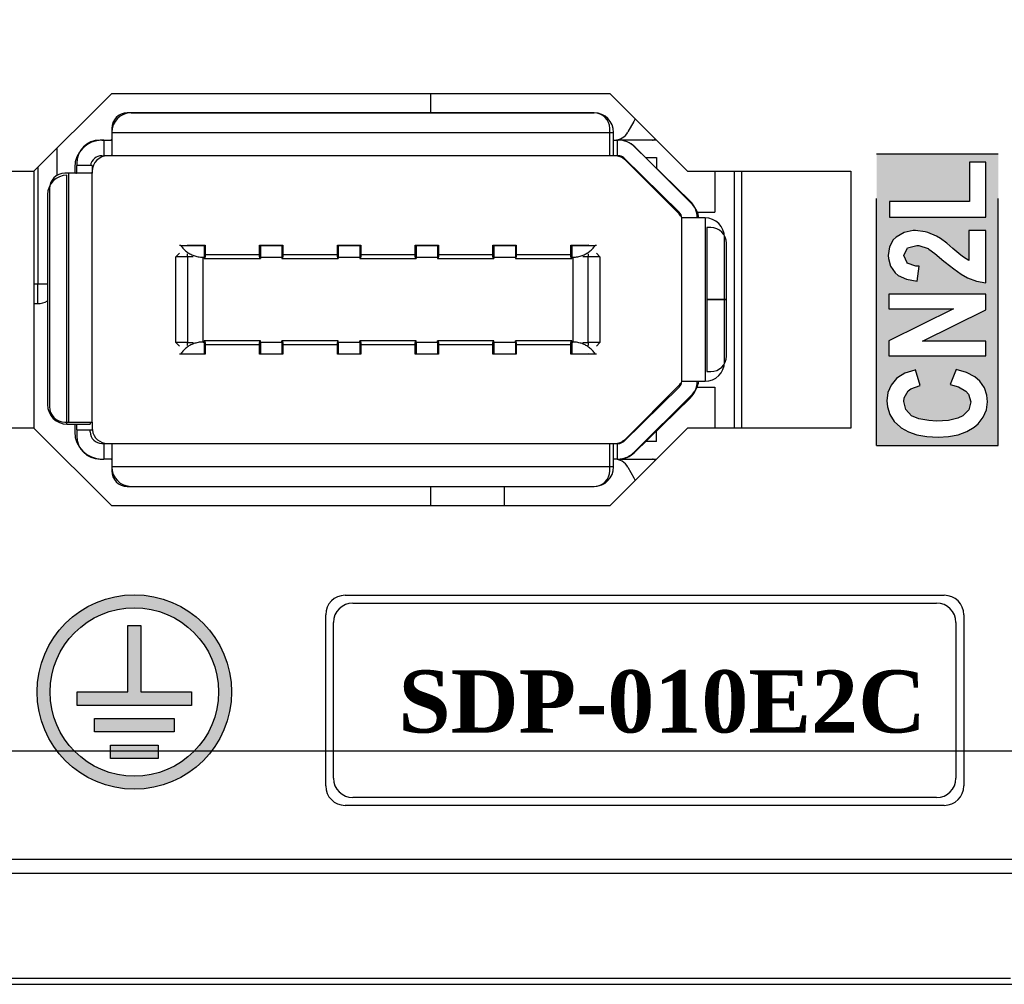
# Model space of a CAD drawing. Extents: x 14135 to 14394, y -3454 to -3177.
# Tile 9 of 25: x 14158 to 14184, y -3359 to -3335. Entities that reach past the tile are written whole.
import ezdxf

# ---------------------------------------------------------------- set-up
doc = ezdxf.new("R2010")
doc.units = 0
doc.linetypes.add('DASHED2', pattern=[9.525, 6.35, -3.175])
doc.layers.get('DEFPOINTS').update_dxf_attribs({"color": 8, "linetype": 'CONTINUOUS'})
doc.layers.add('TEXT', color=2, linetype='CONTINUOUS')
doc.layers.add('圖層1', color=3, linetype='DASHED2')
doc.styles.add('DIMEMSIONS', font='isocp.shx', dxfattribs={"bigfont": 'chineset.shx'})
doc.styles.get("Standard").update_dxf_attribs({"font": 'PMingLiU.ttf'})
doc.dimstyles.new('ISO-25', dxfattribs={"dimtxt": 3, "dimasz": 3, "dimexe": 1, "dimexo": 1, "dimgap": 2, "dimtad": 2, "dimtih": 1, "dimtoh": 1, "dimtxsty": 'STANDARD', "dimcen": 0, "dimclrd": 256, "dimclre": 256, "dimclrt": 256, "dimazin": 3, "dimtfac": 1, "dimtmove": 0, "dimatfit": 3})

# ---------------------------------------------------------------- blocks, each defined once
blk = doc.blocks.new('*D7')
at = {"layer": 'DEFPOINTS', "color": 0}
for p in [(14140.836, -3190.455), (14178.836, -3203.377), (14140.836, -3353.377)]:
    blk.add_point(p, dxfattribs=at)
at = {"layer": 'TEXT', "color": 7}
for p, q in [((14140.836, -3352.377), (14140.836, -3189.455)), ((14178.836, -3202.377), (14178.836, -3189.455)), ((14175.836, -3190.455), (14143.836, -3190.455))]:
    blk.add_line(p, q, dxfattribs=at)
for points in [[(14143.836, -3189.955), (14143.836, -3190.955), (14140.836, -3190.455)], [(14175.836, -3189.955), (14175.836, -3190.955), (14178.836, -3190.455)]]:
    blk.add_solid(points, dxfattribs=at)
at = {"layer": 'TEXT', "color": 7, "insert": (14159.836, -3186.785), "char_height": 3, "attachment_point": 5}
blk.add_mtext('38', dxfattribs=at)
blk = doc.blocks.new('*D8')
at = {"layer": 'DEFPOINTS', "color": 0}
for p in [(14178.836, -3203.377), (14140.836, -3353.377), (14192.824, -3353.377)]:
    blk.add_point(p, dxfattribs=at)
at = {"layer": 'TEXT', "color": 7}
for p, q in [((14179.836, -3203.377), (14193.824, -3203.377)), ((14192.824, -3206.377), (14192.824, -3350.377)), ((14141.836, -3353.377), (14193.824, -3353.377))]:
    blk.add_line(p, q, dxfattribs=at)
for points in [[(14192.324, -3206.377), (14193.324, -3206.377), (14192.824, -3203.377)], [(14192.324, -3350.377), (14193.324, -3350.377), (14192.824, -3353.377)]]:
    blk.add_solid(points, dxfattribs=at)
at = {"layer": 'TEXT', "color": 7, "insert": (14197.689, -3278.377), "char_height": 3, "attachment_point": 5}
blk.add_mtext('150', dxfattribs=at)
blk = doc.blocks.new('*D9')
at = {"layer": 'DEFPOINTS', "color": 0}
for p in [(14160.513, -3197.377), (14159.907, -3359.377), (14201.338, -3359.377)]:
    blk.add_point(p, dxfattribs=at)
at = {"layer": 'TEXT', "color": 7}
for p, q in [((14161.513, -3197.377), (14202.338, -3197.377)), ((14201.338, -3200.377), (14201.338, -3356.377)), ((14160.907, -3359.377), (14202.338, -3359.377))]:
    blk.add_line(p, q, dxfattribs=at)
for points in [[(14200.838, -3200.377), (14201.838, -3200.377), (14201.338, -3197.377)], [(14200.838, -3356.377), (14201.838, -3356.377), (14201.338, -3359.377)]]:
    blk.add_solid(points, dxfattribs=at)
at = {"layer": 'TEXT', "color": 7, "insert": (14206.203, -3278.377), "char_height": 3, "attachment_point": 5}
blk.add_mtext('162', dxfattribs=at)

msp = doc.modelspace()

# ---------------------------------------------------------------- hatches: boundary and pattern name
at = {"layer": '圖層1'}
h = msp.add_hatch(color=256, dxfattribs=at)
h.paths.add_polyline_path([(14181.179, -3340.831), (14181.095, -3340.645), (14181.095, -3340.639), (14181.179, -3340.459), (14181.191, -3340.446), (14181.429, -3340.388), (14181.48, -3340.388), (14181.724, -3340.465), (14181.743, -3340.478), (14181.897, -3340.594), (14182.128, -3340.786), (14182.16, -3340.812), (14182.378, -3340.985), (14182.571, -3341.126), (14182.731, -3341.216), (14182.962, -3341.299), (14183.206, -3341.344), (14183.206, -3340.004), (14182.763, -3340.004), (14182.763, -3340.767), (14182.628, -3340.684), (14182.564, -3340.632), (14182.353, -3340.459), (14182.199, -3340.324), (14182.038, -3340.202), (14181.936, -3340.145), (14181.717, -3340.048), (14181.647, -3340.036), (14181.397, -3340.004), (14181.339, -3340.004), (14181.102, -3340.055), (14180.896, -3340.17), (14180.826, -3340.241), (14180.73, -3340.421), (14180.697, -3340.639), (14180.704, -3340.716), (14180.755, -3340.915), (14180.871, -3341.088), (14180.954, -3341.158), (14181.166, -3341.255), (14181.442, -3341.299), (14181.487, -3340.921), (14181.403, -3340.915), (14181.185, -3340.838)], flags=16)
h.paths.add_polyline_path([(14180.397, -3338.029), (14183.521, -3338.029), (14183.521, -3345.526), (14180.397, -3345.526)])
h.paths.add_polyline_path([(14182.441, -3343.572), (14182.286, -3343.961), (14182.501, -3344.022), (14182.689, -3344.129), (14182.756, -3344.21), (14182.817, -3344.404), (14182.77, -3344.606), (14182.615, -3344.76), (14182.481, -3344.827), (14182.246, -3344.881), (14181.938, -3344.901), (14181.736, -3344.887), (14181.481, -3344.84), (14181.293, -3344.76), (14181.146, -3344.599), (14181.092, -3344.398), (14181.105, -3344.304), (14181.206, -3344.122), (14181.28, -3344.069), (14181.515, -3343.981), (14181.394, -3343.579), (14181.381, -3343.586), (14181.126, -3343.666), (14180.938, -3343.78), (14180.904, -3343.807), (14180.77, -3343.975), (14180.689, -3344.163), (14180.663, -3344.377), (14180.676, -3344.532), (14180.736, -3344.733), (14180.85, -3344.908), (14181.011, -3345.055), (14181.025, -3345.069), (14181.213, -3345.176), (14181.434, -3345.25), (14181.689, -3345.297), (14181.978, -3345.31), (14182.246, -3345.297), (14182.495, -3345.25), (14182.716, -3345.169), (14182.904, -3345.055), (14183.011, -3344.968), (14183.139, -3344.8), (14183.219, -3344.612), (14183.246, -3344.404), (14183.233, -3344.237), (14183.166, -3344.042), (14183.052, -3343.874), (14182.917, -3343.76), (14182.703, -3343.653)], flags=16)
h.paths.add_polyline_path([(14183.206, -3341.639), (14180.71, -3341.639), (14180.71, -3342.015), (14182.374, -3342.015), (14180.71, -3342.834), (14180.71, -3343.223), (14183.206, -3343.223), (14183.206, -3342.847), (14181.575, -3342.847), (14183.206, -3342.042)], flags=16)
h.paths.add_polyline_path([(14182.783, -3339.251), (14180.73, -3339.251), (14180.73, -3339.653), (14183.206, -3339.653), (14183.206, -3338.244), (14182.783, -3338.244)], flags=16)
h = msp.add_hatch(color=256, dxfattribs=at)
h.paths.add_polyline_path([(14158.818, -3351.863, 1), (14163.818, -3351.863, 1)])
h.paths.add_polyline_path([(14163.483, -3351.863, -1), (14159.153, -3351.863, -1)], flags=16)
h.paths.add_polyline_path([(14161.147, -3350.152), (14161.489, -3350.152), (14161.489, -3351.863), (14162.784, -3351.863), (14162.784, -3352.206), (14159.853, -3352.206), (14159.853, -3351.863), (14161.147, -3351.863)], flags=0)
h.paths.add_polyline_path([(14160.291, -3352.548), (14162.345, -3352.548), (14162.345, -3352.89), (14160.291, -3352.89)], flags=0)
h.paths.add_polyline_path([(14160.707, -3353.233), (14161.931, -3353.233), (14161.931, -3353.575), (14160.707, -3353.575)], flags=0)

# ---------------------------------------------------------------- linework, layer by layer
at = {"layer": 'TEXT', "color": 7}
for p, q in [((14160.736, -3336.477), (14158.736, -3338.477)), ((14160.736, -3336.477), (14173.536, -3336.477)), ((14168.936, -3336.977), (14168.936, -3336.477)), ((14173.536, -3336.477), (14175.536, -3338.477)), ((14173.136, -3336.977), (14161.136, -3336.977)), ((14161.236, -3336.977), (14173.136, -3336.977)), ((14174.154, -3337.195), (14174.005, -3337.468)), ((14160.736, -3337.377), (14160.736, -3337.477)), ((14160.736, -3337.477), (14160.736, -3338.077)), ((14160.736, -3337.477), (14173.636, -3337.477)), ((14160.736, -3337.477), (14173.536, -3337.477)), ((14160.736, -3337.477), (14160.736, -3338.069)), ((14173.536, -3337.477), (14173.536, -3337.377)), ((14173.536, -3338.069), (14173.536, -3337.477)), ((14173.636, -3338.077), (14173.636, -3337.477)), ((14160.536, -3337.677), (14160.436, -3337.677)), ((14160.486, -3337.677), (14160.536, -3337.677)), ((14160.536, -3337.677), (14160.536, -3338.077)), ((14160.536, -3337.677), (14160.71, -3337.677)), ((14173.636, -3337.677), (14173.736, -3337.677)), ((14173.736, -3337.677), (14173.756, -3337.677)), ((14173.758, -3337.677), (14173.736, -3337.677)), ((14173.736, -3338.077), (14173.736, -3337.677)), ((14174.736, -3337.677), (14173.758, -3337.677)), ((14159.336, -3338.581), (14159.336, -3337.877)), ((14175.606, -3339.248), (14174.176, -3337.848)), ((14175.661, -3339.331), (14174.182, -3337.853)), ((14160.486, -3338.077), (14160.536, -3338.077)), ((14160.71, -3338.077), (14160.536, -3338.077)), ((14173.563, -3338.077), (14160.71, -3338.077)), ((14173.636, -3338.077), (14160.736, -3338.077)), ((14173.736, -3338.077), (14173.636, -3338.077)), ((14173.736, -3338.077), (14173.756, -3338.077)), ((14173.896, -3338.134), (14175.326, -3339.534)), ((14173.939, -3338.194), (14175.319, -3339.575)), ((14174.461, -3338.127), (14174.736, -3338.127)), ((14174.736, -3338.127), (14174.736, -3338.397)), ((14155.923, -3338.477), (14158.736, -3338.477)), ((14158.736, -3338.477), (14158.736, -3345.077)), ((14158.836, -3338.377), (14158.836, -3341.377)), ((14159.786, -3338.377), (14159.786, -3338.527)), ((14159.836, -3338.277), (14159.836, -3338.327)), ((14160.236, -3338.327), (14159.836, -3338.327)), ((14159.836, -3338.5), (14159.836, -3338.327)), ((14160.236, -3338.327), (14160.236, -3338.5)), ((14160.236, -3344.954), (14160.236, -3338.5)), ((14175.536, -3338.477), (14179.736, -3338.477)), ((14176.236, -3338.477), (14176.236, -3339.527)), ((14176.736, -3338.477), (14176.736, -3345.077)), ((14176.936, -3345.077), (14176.936, -3338.477)), ((14179.736, -3338.477), (14179.736, -3345.077)), ((14159.636, -3338.527), (14159.536, -3338.527)), ((14159.586, -3344.977), (14159.586, -3338.577)), ((14159.636, -3344.927), (14159.636, -3338.527)), ((14160.228, -3338.527), (14159.636, -3338.527)), ((14159.136, -3338.927), (14159.136, -3344.527)), ((14159.086, -3339.077), (14159.086, -3344.477)), ((14175.986, -3339.677), (14175.386, -3339.677)), ((14175.386, -3343.877), (14175.386, -3339.677)), ((14175.791, -3339.527), (14176.236, -3339.527)), ((14175.986, -3339.677), (14175.986, -3343.877)), ((14176.036, -3339.927), (14176.036, -3341.774)), ((14176.136, -3339.927), (14176.036, -3339.927)), ((14176.486, -3343.377), (14176.486, -3340.177)), ((14162.512, -3340.387), (14162.48, -3340.387)), ((14162.512, -3340.387), (14163.111, -3340.387)), ((14162.686, -3340.377), (14162.676, -3340.387)), ((14162.686, -3340.377), (14163.136, -3340.377)), ((14162.686, -3340.387), (14162.686, -3340.377)), ((14163.111, -3340.387), (14163.111, -3340.687)), ((14163.136, -3340.377), (14163.136, -3340.677)), ((14164.536, -3340.377), (14165.136, -3340.377)), ((14164.536, -3340.677), (14164.536, -3340.377)), ((14164.561, -3340.387), (14165.111, -3340.387)), ((14164.561, -3340.387), (14164.561, -3340.687)), ((14165.111, -3340.387), (14165.111, -3340.687)), ((14165.136, -3340.377), (14165.136, -3340.677)), ((14166.536, -3340.377), (14167.136, -3340.377)), ((14166.536, -3340.677), (14166.536, -3340.377)), ((14166.561, -3340.387), (14167.111, -3340.387)), ((14166.561, -3340.387), (14166.561, -3340.687)), ((14167.111, -3340.387), (14167.111, -3340.687)), ((14167.136, -3340.377), (14167.136, -3340.677)), ((14168.536, -3340.377), (14169.136, -3340.377)), ((14168.536, -3340.677), (14168.536, -3340.377)), ((14168.561, -3340.387), (14169.111, -3340.387)), ((14168.561, -3340.387), (14168.561, -3340.687)), ((14169.111, -3340.387), (14169.111, -3340.687)), ((14169.136, -3340.377), (14169.136, -3340.677)), ((14170.536, -3340.377), (14171.136, -3340.377)), ((14170.536, -3340.677), (14170.536, -3340.377)), ((14170.561, -3340.387), (14171.111, -3340.387)), ((14170.561, -3340.387), (14170.561, -3340.687)), ((14171.111, -3340.387), (14171.111, -3340.687)), ((14171.136, -3340.377), (14171.136, -3340.677)), ((14172.536, -3340.377), (14172.986, -3340.377)), ((14172.536, -3340.677), (14172.536, -3340.377)), ((14172.561, -3340.387), (14173.161, -3340.387)), ((14172.561, -3340.387), (14172.561, -3340.687)), ((14172.996, -3340.387), (14172.986, -3340.377)), ((14172.986, -3340.377), (14172.986, -3340.387)), ((14173.193, -3340.387), (14173.161, -3340.387)), ((14176.536, -3341.774), (14176.536, -3340.327)), ((14162.48, -3340.583), (14162.386, -3340.677)), ((14162.386, -3342.877), (14162.386, -3340.677)), ((14162.686, -3340.677), (14162.386, -3340.677)), ((14162.686, -3340.561), (14162.686, -3340.561)), ((14162.686, -3340.677), (14162.686, -3340.602)), ((14162.827, -3340.677), (14162.686, -3340.677)), ((14162.686, -3340.677), (14162.686, -3342.877)), ((14163.086, -3342.867), (14163.086, -3340.687)), ((14163.086, -3340.687), (14163.111, -3340.687)), ((14163.136, -3340.677), (14163.111, -3340.677)), ((14163.111, -3340.687), (14163.111, -3340.717)), ((14163.111, -3340.717), (14164.561, -3340.717)), ((14164.536, -3340.627), (14163.136, -3340.627)), ((14163.136, -3340.717), (14163.136, -3340.677)), ((14164.561, -3340.677), (14164.536, -3340.677)), ((14164.536, -3340.677), (14164.536, -3340.717)), ((14164.561, -3340.687), (14165.111, -3340.687)), ((14164.561, -3340.687), (14164.561, -3340.717)), ((14165.136, -3340.677), (14165.111, -3340.677)), ((14165.111, -3340.687), (14165.111, -3340.717)), ((14165.111, -3340.717), (14166.561, -3340.717)), ((14166.536, -3340.627), (14165.136, -3340.627)), ((14165.136, -3340.717), (14165.136, -3340.677)), ((14166.561, -3340.677), (14166.536, -3340.677)), ((14166.536, -3340.677), (14166.536, -3340.717)), ((14166.561, -3340.687), (14167.111, -3340.687)), ((14166.561, -3340.687), (14166.561, -3340.717)), ((14167.136, -3340.677), (14167.111, -3340.677)), ((14167.111, -3340.687), (14167.111, -3340.717)), ((14167.111, -3340.717), (14168.561, -3340.717)), ((14168.536, -3340.627), (14167.136, -3340.627)), ((14167.136, -3340.717), (14167.136, -3340.677)), ((14168.561, -3340.677), (14168.536, -3340.677)), ((14168.536, -3340.677), (14168.536, -3340.717)), ((14168.561, -3340.687), (14169.111, -3340.687)), ((14168.561, -3340.687), (14168.561, -3340.717)), ((14169.136, -3340.677), (14169.111, -3340.677)), ((14169.111, -3340.687), (14169.111, -3340.717)), ((14169.111, -3340.717), (14170.561, -3340.717)), ((14170.536, -3340.627), (14169.136, -3340.627)), ((14169.136, -3340.717), (14169.136, -3340.677)), ((14170.561, -3340.677), (14170.536, -3340.677)), ((14170.536, -3340.677), (14170.536, -3340.717)), ((14170.561, -3340.687), (14171.111, -3340.687)), ((14170.561, -3340.687), (14170.561, -3340.717)), ((14171.136, -3340.677), (14171.111, -3340.677)), ((14171.111, -3340.687), (14171.111, -3340.717)), ((14171.111, -3340.717), (14172.561, -3340.717)), ((14172.536, -3340.627), (14171.136, -3340.627)), ((14171.136, -3340.717), (14171.136, -3340.677)), ((14172.561, -3340.677), (14172.536, -3340.677)), ((14172.536, -3340.677), (14172.536, -3340.717)), ((14172.561, -3340.687), (14172.561, -3340.717)), ((14172.561, -3340.687), (14172.586, -3340.687)), ((14172.586, -3340.687), (14172.586, -3342.867)), ((14172.986, -3340.677), (14172.846, -3340.677)), ((14172.986, -3340.561), (14172.986, -3340.561)), ((14172.986, -3340.602), (14172.986, -3340.677)), ((14172.986, -3342.877), (14172.986, -3340.677)), ((14173.286, -3340.677), (14172.986, -3340.677)), ((14173.286, -3340.677), (14173.193, -3340.583)), ((14173.286, -3340.677), (14173.286, -3342.877)), ((14158.836, -3341.377), (14158.736, -3341.377)), ((14158.836, -3341.877), (14158.836, -3341.377)), ((14159.086, -3341.377), (14158.836, -3341.377)), ((14176.536, -3341.774), (14176.036, -3341.774)), ((14176.036, -3341.78), (14176.036, -3343.627)), ((14176.536, -3341.78), (14176.036, -3341.78)), ((14176.536, -3343.227), (14176.536, -3341.78)), ((14158.736, -3341.877), (14158.836, -3341.877)), ((14162.48, -3342.971), (14162.386, -3342.877)), ((14162.686, -3342.877), (14162.386, -3342.877)), ((14162.686, -3342.877), (14162.827, -3342.877)), ((14162.686, -3342.953), (14162.686, -3342.877)), ((14162.686, -3342.993), (14162.686, -3342.993)), ((14163.086, -3342.867), (14163.111, -3342.867)), ((14163.111, -3342.867), (14163.111, -3342.837)), ((14164.561, -3342.837), (14163.111, -3342.837)), ((14163.111, -3342.867), (14163.111, -3343.167)), ((14163.111, -3342.877), (14163.136, -3342.877)), ((14163.136, -3342.877), (14163.136, -3342.837)), ((14163.136, -3342.877), (14163.136, -3343.177)), ((14163.136, -3342.927), (14164.536, -3342.927)), ((14164.536, -3342.837), (14164.536, -3342.877)), ((14164.536, -3343.177), (14164.536, -3342.877)), ((14164.536, -3342.877), (14164.561, -3342.877)), ((14164.561, -3342.867), (14164.561, -3342.837)), ((14164.561, -3342.867), (14165.111, -3342.867)), ((14164.561, -3342.867), (14164.561, -3343.167)), ((14165.111, -3342.867), (14165.111, -3342.837)), ((14166.561, -3342.837), (14165.111, -3342.837)), ((14165.111, -3342.867), (14165.111, -3343.167)), ((14165.111, -3342.877), (14165.136, -3342.877)), ((14165.136, -3342.877), (14165.136, -3342.837)), ((14165.136, -3342.877), (14165.136, -3343.177)), ((14165.136, -3342.927), (14166.536, -3342.927)), ((14166.536, -3342.837), (14166.536, -3342.877)), ((14166.536, -3342.877), (14166.561, -3342.877)), ((14166.536, -3343.177), (14166.536, -3342.877)), ((14166.561, -3342.867), (14166.561, -3342.837)), ((14166.561, -3342.867), (14167.111, -3342.867)), ((14166.561, -3342.867), (14166.561, -3343.167)), ((14167.111, -3342.867), (14167.111, -3342.837)), ((14168.561, -3342.837), (14167.111, -3342.837)), ((14167.111, -3342.867), (14167.111, -3343.167)), ((14167.111, -3342.877), (14167.136, -3342.877)), ((14167.136, -3342.877), (14167.136, -3342.837)), ((14167.136, -3342.877), (14167.136, -3343.177)), ((14167.136, -3342.927), (14168.536, -3342.927)), ((14168.536, -3342.837), (14168.536, -3342.877)), ((14168.536, -3342.877), (14168.561, -3342.877)), ((14168.536, -3343.177), (14168.536, -3342.877)), ((14168.561, -3342.867), (14168.561, -3342.837)), ((14168.561, -3342.867), (14169.111, -3342.867)), ((14168.561, -3342.867), (14168.561, -3343.167)), ((14169.111, -3342.867), (14169.111, -3342.837)), ((14170.561, -3342.837), (14169.111, -3342.837)), ((14169.111, -3342.867), (14169.111, -3343.167)), ((14169.111, -3342.877), (14169.136, -3342.877)), ((14169.136, -3342.877), (14169.136, -3342.837)), ((14169.136, -3342.877), (14169.136, -3343.177)), ((14169.136, -3342.927), (14170.536, -3342.927)), ((14170.536, -3342.837), (14170.536, -3342.877)), ((14170.536, -3342.877), (14170.561, -3342.877)), ((14170.536, -3343.177), (14170.536, -3342.877)), ((14170.561, -3342.867), (14170.561, -3342.837)), ((14170.561, -3342.867), (14171.111, -3342.867)), ((14170.561, -3342.867), (14170.561, -3343.167)), ((14171.111, -3342.867), (14171.111, -3342.837)), ((14172.561, -3342.837), (14171.111, -3342.837)), ((14171.111, -3342.867), (14171.111, -3343.167)), ((14171.111, -3342.877), (14171.136, -3342.877)), ((14171.136, -3342.877), (14171.136, -3342.837)), ((14171.136, -3342.877), (14171.136, -3343.177)), ((14171.136, -3342.927), (14172.536, -3342.927)), ((14172.536, -3342.837), (14172.536, -3342.877)), ((14172.536, -3342.877), (14172.561, -3342.877)), ((14172.536, -3343.177), (14172.536, -3342.877)), ((14172.561, -3342.867), (14172.561, -3342.837)), ((14172.561, -3342.867), (14172.586, -3342.867)), ((14172.561, -3342.867), (14172.561, -3343.167)), ((14172.846, -3342.877), (14172.986, -3342.877)), ((14172.986, -3342.877), (14172.986, -3342.953)), ((14173.286, -3342.877), (14172.986, -3342.877)), ((14172.986, -3342.993), (14172.986, -3342.993)), ((14173.286, -3342.877), (14173.193, -3342.971)), ((14162.48, -3343.167), (14162.512, -3343.167)), ((14162.512, -3343.167), (14163.111, -3343.167)), ((14162.686, -3343.177), (14162.676, -3343.167)), ((14162.686, -3343.177), (14162.686, -3343.167)), ((14163.136, -3343.177), (14162.686, -3343.177)), ((14165.136, -3343.177), (14164.536, -3343.177)), ((14164.561, -3343.167), (14165.111, -3343.167)), ((14167.136, -3343.177), (14166.536, -3343.177)), ((14166.561, -3343.167), (14167.111, -3343.167)), ((14169.136, -3343.177), (14168.536, -3343.177)), ((14168.561, -3343.167), (14169.111, -3343.167)), ((14171.136, -3343.177), (14170.536, -3343.177)), ((14170.561, -3343.167), (14171.111, -3343.167)), ((14172.986, -3343.177), (14172.536, -3343.177)), ((14172.561, -3343.167), (14173.161, -3343.167)), ((14172.996, -3343.167), (14172.986, -3343.177)), ((14172.986, -3343.167), (14172.986, -3343.177)), ((14173.161, -3343.167), (14173.193, -3343.167)), ((14176.036, -3343.627), (14176.136, -3343.627)), ((14175.326, -3344.02), (14173.896, -3345.42)), ((14175.319, -3343.979), (14173.939, -3345.36)), ((14175.386, -3343.877), (14175.986, -3343.877)), ((14175.783, -3344.027), (14176.236, -3344.027)), ((14176.236, -3344.027), (14176.236, -3345.077)), ((14174.163, -3345.701), (14175.661, -3344.203)), ((14174.176, -3345.706), (14175.606, -3344.306)), ((14158.736, -3345.077), (14156.41, -3345.077)), ((14158.736, -3345.077), (14160.736, -3347.077)), ((14159.536, -3344.927), (14159.636, -3344.927)), ((14159.586, -3344.977), (14160.186, -3344.977)), ((14159.636, -3344.927), (14160.228, -3344.927)), ((14159.786, -3344.977), (14159.786, -3345.177)), ((14159.836, -3345.127), (14159.836, -3344.977)), ((14160.186, -3344.954), (14160.186, -3344.977)), ((14160.236, -3344.954), (14160.236, -3345.077)), ((14175.536, -3345.077), (14173.536, -3347.077)), ((14179.736, -3345.077), (14175.536, -3345.077)), ((14159.836, -3345.127), (14160.239, -3345.127)), ((14159.836, -3345.127), (14159.836, -3345.277)), ((14160.186, -3345.177), (14160.186, -3345.127)), ((14174.736, -3345.427), (14174.736, -3345.157)), ((14160.486, -3345.477), (14160.536, -3345.477)), ((14160.536, -3345.477), (14160.536, -3345.877)), ((14160.536, -3345.477), (14160.71, -3345.477)), ((14160.71, -3345.477), (14173.563, -3345.477)), ((14160.736, -3345.477), (14160.736, -3346.077)), ((14160.736, -3345.477), (14173.636, -3345.477)), ((14160.736, -3345.485), (14160.736, -3346.077)), ((14173.536, -3346.077), (14173.536, -3345.485)), ((14173.636, -3346.077), (14173.636, -3345.477)), ((14173.636, -3345.477), (14173.736, -3345.477)), ((14173.736, -3345.477), (14173.756, -3345.477)), ((14173.737, -3345.877), (14173.736, -3345.477)), ((14174.736, -3345.427), (14174.461, -3345.427)), ((14160.436, -3345.877), (14160.536, -3345.877)), ((14160.486, -3345.877), (14160.536, -3345.877)), ((14160.71, -3345.877), (14160.536, -3345.877)), ((14173.636, -3346.077), (14160.736, -3346.077)), ((14173.536, -3346.077), (14160.736, -3346.077)), ((14160.736, -3346.077), (14160.736, -3346.177)), ((14173.536, -3346.177), (14173.536, -3346.077)), ((14173.737, -3345.877), (14173.756, -3345.877)), ((14173.756, -3345.877), (14174.736, -3345.877)), ((14174.005, -3346.086), (14174.154, -3346.36)), ((14161.136, -3346.577), (14173.136, -3346.577)), ((14161.236, -3346.577), (14173.136, -3346.577)), ((14168.936, -3347.077), (14168.936, -3346.577)), ((14170.836, -3347.077), (14170.836, -3346.577)), ((14173.536, -3347.077), (14160.736, -3347.077)), ((14166.736, -3349.377), (14182.136, -3349.377)), ((14166.936, -3349.577), (14181.936, -3349.577)), ((14166.236, -3354.277), (14166.236, -3349.877)), ((14182.636, -3349.877), (14182.636, -3354.277)), ((14166.436, -3354.077), (14166.436, -3350.077)), ((14182.436, -3350.077), (14182.436, -3354.077)), ((14181.936, -3354.577), (14166.936, -3354.577)), ((14182.136, -3354.777), (14166.736, -3354.777)), ((14184.336, -3356.17), (14158.007, -3356.17)), ((14158.007, -3356.524), (14184.336, -3356.524)), ((14183.836, -3359.231), (14157.936, -3359.231)), ((14157.936, -3359.377), (14183.836, -3359.377))]:
    msp.add_line(p, q, dxfattribs=at)
at = {"layer": 'TEXT', "color": 7, "flags": 128}
for points in [[(14160.71, -3337.677), (14160.712, -3337.677), (14160.714, -3337.677), (14160.716, -3337.677), (14160.718, -3337.677), (14160.72, -3337.676), (14160.721, -3337.676), (14160.723, -3337.675), (14160.725, -3337.675), (14160.726, -3337.674), (14160.727, -3337.674), (14160.729, -3337.673), (14160.73, -3337.672), (14160.731, -3337.671), (14160.732, -3337.67), (14160.733, -3337.669), (14160.733, -3337.668), (14160.734, -3337.667), (14160.735, -3337.666), (14160.735, -3337.664), (14160.736, -3337.663), (14160.736, -3337.661), (14160.736, -3337.66), (14160.736, -3337.658), (14160.736, -3337.656)], [(14160.736, -3338.069), (14160.736, -3338.069), (14160.736, -3338.07), (14160.736, -3338.071), (14160.736, -3338.071), (14160.735, -3338.072), (14160.735, -3338.072), (14160.734, -3338.073), (14160.733, -3338.073), (14160.733, -3338.074), (14160.732, -3338.074), (14160.731, -3338.075), (14160.73, -3338.075), (14160.728, -3338.075), (14160.727, -3338.076), (14160.726, -3338.076), (14160.724, -3338.076), (14160.723, -3338.076), (14160.721, -3338.077), (14160.719, -3338.077), (14160.718, -3338.077), (14160.716, -3338.077), (14160.714, -3338.077), (14160.712, -3338.077), (14160.71, -3338.077)], [(14173.563, -3338.077), (14173.561, -3338.077), (14173.559, -3338.077), (14173.557, -3338.077), (14173.555, -3338.077), (14173.553, -3338.077), (14173.552, -3338.077), (14173.55, -3338.076), (14173.548, -3338.076), (14173.547, -3338.076), (14173.546, -3338.076), (14173.544, -3338.075), (14173.543, -3338.075), (14173.542, -3338.075), (14173.541, -3338.074), (14173.54, -3338.074), (14173.539, -3338.073), (14173.539, -3338.073), (14173.538, -3338.072), (14173.538, -3338.072), (14173.537, -3338.071), (14173.537, -3338.071), (14173.537, -3338.07), (14173.536, -3338.069), (14173.536, -3338.069)], [(14159.815, -3338.527), (14159.817, -3338.527), (14159.819, -3338.527), (14159.821, -3338.527), (14159.822, -3338.526), (14159.824, -3338.526), (14159.825, -3338.525), (14159.826, -3338.525), (14159.827, -3338.524), (14159.829, -3338.523), (14159.83, -3338.523), (14159.831, -3338.522), (14159.831, -3338.521), (14159.832, -3338.519), (14159.833, -3338.518), (14159.834, -3338.517), (14159.834, -3338.515), (14159.835, -3338.514), (14159.835, -3338.512), (14159.836, -3338.51), (14159.836, -3338.509), (14159.836, -3338.507), (14159.836, -3338.505), (14159.836, -3338.502), (14159.836, -3338.5)], [(14160.236, -3338.5), (14160.236, -3338.502), (14160.236, -3338.504), (14160.236, -3338.506), (14160.236, -3338.508), (14160.236, -3338.51), (14160.236, -3338.512), (14160.236, -3338.514), (14160.236, -3338.515), (14160.235, -3338.516), (14160.235, -3338.518), (14160.235, -3338.519), (14160.234, -3338.52), (14160.234, -3338.521), (14160.234, -3338.522), (14160.233, -3338.523), (14160.233, -3338.524), (14160.232, -3338.525), (14160.232, -3338.525), (14160.231, -3338.526), (14160.231, -3338.526), (14160.23, -3338.527), (14160.229, -3338.527), (14160.229, -3338.527), (14160.228, -3338.527)], [(14162.512, -3340.387), (14162.528, -3340.409), (14162.544, -3340.43), (14162.561, -3340.45), (14162.579, -3340.469), (14162.598, -3340.488), (14162.617, -3340.506), (14162.637, -3340.523), (14162.657, -3340.54), (14162.678, -3340.555), (14162.7, -3340.57), (14162.722, -3340.585), (14162.745, -3340.598), (14162.769, -3340.611), (14162.793, -3340.623), (14162.818, -3340.634), (14162.844, -3340.645), (14162.871, -3340.654), (14162.898, -3340.663), (14162.927, -3340.67), (14162.957, -3340.676), (14162.987, -3340.681), (14163.019, -3340.684), (14163.052, -3340.686), (14163.086, -3340.687)], [(14172.586, -3340.687), (14172.621, -3340.686), (14172.654, -3340.684), (14172.685, -3340.681), (14172.716, -3340.676), (14172.746, -3340.67), (14172.774, -3340.663), (14172.802, -3340.654), (14172.829, -3340.645), (14172.854, -3340.634), (14172.88, -3340.623), (14172.904, -3340.611), (14172.927, -3340.598), (14172.95, -3340.585), (14172.973, -3340.57), (14172.995, -3340.555), (14173.016, -3340.54), (14173.036, -3340.523), (14173.056, -3340.506), (14173.075, -3340.488), (14173.094, -3340.469), (14173.111, -3340.45), (14173.129, -3340.43), (14173.145, -3340.409), (14173.161, -3340.387)], [(14163.086, -3342.867), (14163.052, -3342.868), (14163.019, -3342.87), (14162.987, -3342.874), (14162.957, -3342.878), (14162.927, -3342.884), (14162.898, -3342.892), (14162.871, -3342.9), (14162.844, -3342.909), (14162.818, -3342.92), (14162.793, -3342.931), (14162.769, -3342.943), (14162.745, -3342.956), (14162.722, -3342.969), (14162.7, -3342.984), (14162.678, -3342.999), (14162.657, -3343.014), (14162.637, -3343.031), (14162.617, -3343.048), (14162.598, -3343.066), (14162.579, -3343.085), (14162.561, -3343.104), (14162.544, -3343.124), (14162.528, -3343.145), (14162.512, -3343.167)], [(14173.161, -3343.167), (14173.145, -3343.145), (14173.129, -3343.124), (14173.111, -3343.104), (14173.094, -3343.085), (14173.075, -3343.066), (14173.056, -3343.048), (14173.036, -3343.031), (14173.016, -3343.014), (14172.995, -3342.999), (14172.973, -3342.984), (14172.95, -3342.969), (14172.927, -3342.956), (14172.904, -3342.943), (14172.88, -3342.931), (14172.854, -3342.92), (14172.829, -3342.909), (14172.802, -3342.9), (14172.774, -3342.892), (14172.746, -3342.884), (14172.716, -3342.878), (14172.685, -3342.874), (14172.654, -3342.87), (14172.621, -3342.868), (14172.586, -3342.867)], [(14160.228, -3344.927), (14160.229, -3344.927), (14160.229, -3344.927), (14160.23, -3344.927), (14160.231, -3344.928), (14160.231, -3344.928), (14160.232, -3344.929), (14160.232, -3344.929), (14160.233, -3344.93), (14160.233, -3344.931), (14160.234, -3344.932), (14160.234, -3344.933), (14160.234, -3344.934), (14160.235, -3344.935), (14160.235, -3344.936), (14160.235, -3344.938), (14160.236, -3344.939), (14160.236, -3344.941), (14160.236, -3344.942), (14160.236, -3344.944), (14160.236, -3344.946), (14160.236, -3344.948), (14160.236, -3344.95), (14160.236, -3344.952), (14160.236, -3344.954)], [(14160.236, -3345.077), (14160.236, -3345.079), (14160.236, -3345.081), (14160.236, -3345.083), (14160.236, -3345.085), (14160.236, -3345.087), (14160.237, -3345.089), (14160.237, -3345.091), (14160.237, -3345.094), (14160.237, -3345.096), (14160.237, -3345.098), (14160.237, -3345.1), (14160.237, -3345.102), (14160.237, -3345.104), (14160.237, -3345.106), (14160.238, -3345.108), (14160.238, -3345.11), (14160.238, -3345.112), (14160.238, -3345.114), (14160.238, -3345.117), (14160.239, -3345.119), (14160.239, -3345.121), (14160.239, -3345.123), (14160.239, -3345.125), (14160.239, -3345.127)], [(14160.71, -3345.477), (14160.712, -3345.477), (14160.714, -3345.477), (14160.716, -3345.477), (14160.718, -3345.477), (14160.719, -3345.477), (14160.721, -3345.478), (14160.723, -3345.478), (14160.724, -3345.478), (14160.726, -3345.478), (14160.727, -3345.478), (14160.728, -3345.479), (14160.73, -3345.479), (14160.731, -3345.479), (14160.732, -3345.48), (14160.733, -3345.48), (14160.733, -3345.481), (14160.734, -3345.481), (14160.735, -3345.482), (14160.735, -3345.482), (14160.736, -3345.483), (14160.736, -3345.483), (14160.736, -3345.484), (14160.736, -3345.485), (14160.736, -3345.485)], [(14173.536, -3345.485), (14173.536, -3345.485), (14173.537, -3345.484), (14173.537, -3345.483), (14173.537, -3345.483), (14173.538, -3345.482), (14173.538, -3345.482), (14173.539, -3345.481), (14173.539, -3345.481), (14173.54, -3345.48), (14173.541, -3345.48), (14173.542, -3345.479), (14173.543, -3345.479), (14173.544, -3345.479), (14173.546, -3345.478), (14173.547, -3345.478), (14173.548, -3345.478), (14173.55, -3345.478), (14173.552, -3345.478), (14173.553, -3345.477), (14173.555, -3345.477), (14173.557, -3345.477), (14173.559, -3345.477), (14173.561, -3345.477), (14173.563, -3345.477)], [(14173.737, -3345.877), (14173.758, -3345.877), (14173.777, -3345.876), (14173.797, -3345.874), (14173.817, -3345.872), (14173.836, -3345.869), (14173.855, -3345.866), (14173.874, -3345.861), (14173.893, -3345.857), (14173.912, -3345.851), (14173.931, -3345.845), (14173.95, -3345.839), (14173.968, -3345.831), (14173.986, -3345.823), (14174.004, -3345.815), (14174.022, -3345.806), (14174.039, -3345.796), (14174.056, -3345.786), (14174.072, -3345.776), (14174.088, -3345.765), (14174.104, -3345.753), (14174.119, -3345.741), (14174.134, -3345.728), (14174.149, -3345.715), (14174.163, -3345.701)], [(14160.736, -3345.898), (14160.736, -3345.896), (14160.736, -3345.894), (14160.736, -3345.893), (14160.736, -3345.891), (14160.735, -3345.89), (14160.735, -3345.889), (14160.734, -3345.887), (14160.733, -3345.886), (14160.733, -3345.885), (14160.732, -3345.884), (14160.731, -3345.883), (14160.73, -3345.882), (14160.729, -3345.881), (14160.727, -3345.88), (14160.726, -3345.88), (14160.725, -3345.879), (14160.723, -3345.879), (14160.721, -3345.878), (14160.72, -3345.878), (14160.718, -3345.878), (14160.716, -3345.877), (14160.714, -3345.877), (14160.712, -3345.877), (14160.71, -3345.877)], [(14173.737, -3345.877), (14173.733, -3345.877), (14173.728, -3345.877), (14173.724, -3345.877), (14173.719, -3345.877), (14173.715, -3345.877), (14173.71, -3345.877), (14173.706, -3345.877), (14173.702, -3345.877), (14173.697, -3345.877), (14173.693, -3345.877), (14173.689, -3345.877), (14173.685, -3345.877), (14173.681, -3345.877), (14173.676, -3345.877), (14173.672, -3345.877), (14173.668, -3345.877), (14173.664, -3345.877), (14173.66, -3345.877), (14173.656, -3345.877), (14173.652, -3345.877), (14173.648, -3345.877), (14173.644, -3345.877), (14173.64, -3345.877), (14173.636, -3345.877)]]:
    msp.add_lwpolyline(points, dxfattribs=at)
at = {"layer": 'TEXT', "color": 7}
for centre, radius, start, end in [((14161.236, -3337.477), 0.5, 90, 180), ((14161.136, -3337.377), 0.4, 90, 180), ((14173.136, -3337.477), 0.5, 0, 90), ((14173.136, -3337.377), 0.4, 0, 90), ((14174.856, -3337.577), 0.8, 146.2129, 151.4328), ((14173.653, -3337.277), 0.4, 270, 331.4328), ((14160.486, -3338.377), 0.7, 90, 180), ((14160.436, -3338.277), 0.6, 90, 180), ((14173.756, -3338.277), 0.6, 45.6074, 90), ((14173.758, -3338.277), 0.6, 45, 90), ((14174.636, -3337.577), 0.1, 270, 315), ((14160.486, -3338.377), 0.3, 90, 170.4059), ((14160.636, -3338.477), 0.4, 90, 180), ((14173.656, -3338.477), 0.4, 45, 90), ((14173.756, -3338.277), 0.2, 45.6074, 90), ((14159.586, -3339.077), 0.5, 90, 180), ((14159.536, -3338.927), 0.4, 90, 180), ((14175.186, -3339.677), 0.6, 0, 45.6074), ((14175.236, -3339.756), 0.6, 7.5205, 45), ((14175.036, -3339.858), 0.4, 26.8537, 45), ((14175.186, -3339.677), 0.2, 0, 45.6074), ((14175.986, -3340.177), 0.5, 0, 90), ((14176.136, -3340.327), 0.4, 0, 90), ((14158.836, -3341.377), 0.5, 270, 300), ((14176.136, -3343.227), 0.4, 270, 0), ((14175.986, -3343.377), 0.5, 270, 0), ((14175.036, -3343.696), 0.4, 315, 333.1463), ((14175.186, -3343.877), 0.2, 314.3926, 0), ((14175.186, -3343.877), 0.6, 314.3926, 0), ((14175.236, -3343.779), 0.6, 315, 350.6148), ((14159.586, -3344.477), 0.5, 180, 270), ((14159.536, -3344.527), 0.4, 180, 270), ((14160.486, -3345.177), 0.7, 180, 270), ((14160.436, -3345.277), 0.6, 180, 270), ((14160.486, -3345.177), 0.3, 180, 270), ((14160.636, -3345.077), 0.4, 187.1808, 270), ((14173.656, -3345.077), 0.4, 270, 315), ((14173.756, -3345.277), 0.2, 270, 314.3926), ((14173.756, -3345.277), 0.6, 270, 314.3926), ((14161.236, -3346.077), 0.5, 180, 270), ((14173.136, -3346.077), 0.5, 270, 0), ((14173.653, -3346.277), 0.4, 28.5672, 90), ((14174.636, -3345.977), 0.1, 45, 90), ((14161.136, -3346.177), 0.4, 180, 270), ((14173.136, -3346.177), 0.4, 270, 0), ((14174.856, -3345.977), 0.8, 208.5672, 213.7871), ((14166.736, -3349.877), 0.5, 90, 180), ((14182.136, -3349.877), 0.5, 0, 90), ((14166.936, -3350.077), 0.5, 90, 180), ((14181.936, -3350.077), 0.5, 0, 90), ((14166.936, -3354.077), 0.5, 180, 270), ((14181.936, -3354.077), 0.5, 270, 0), ((14166.736, -3354.277), 0.5, 180, 270), ((14182.136, -3354.277), 0.5, 270, 0)]:
    msp.add_arc(centre, radius, start, end, dxfattribs=at)
at = {"layer": '圖層1'}
for p, q in [((14180.397, -3345.526), (14180.397, -3338.029)), ((14180.397, -3338.029), (14183.521, -3338.029)), ((14183.206, -3338.244), (14182.783, -3338.244)), ((14182.783, -3338.244), (14182.783, -3339.251)), ((14183.206, -3339.653), (14183.206, -3338.244)), ((14183.521, -3345.526), (14183.521, -3338.029)), ((14180.73, -3339.251), (14180.73, -3339.653)), ((14182.783, -3339.251), (14180.73, -3339.251)), ((14180.73, -3339.653), (14183.206, -3339.653)), ((14181.339, -3340.004), (14181.102, -3340.055)), ((14181.397, -3340.004), (14181.339, -3340.004)), ((14181.647, -3340.036), (14181.397, -3340.004)), ((14183.206, -3340.004), (14182.763, -3340.004)), ((14182.763, -3340.004), (14182.763, -3340.767)), ((14183.206, -3341.344), (14183.206, -3340.004)), ((14180.826, -3340.241), (14180.73, -3340.421)), ((14180.896, -3340.17), (14180.826, -3340.241)), ((14181.102, -3340.055), (14180.896, -3340.17)), ((14181.717, -3340.048), (14181.647, -3340.036)), ((14181.936, -3340.145), (14181.717, -3340.048)), ((14182.038, -3340.202), (14181.936, -3340.145)), ((14182.199, -3340.324), (14182.038, -3340.202)), ((14180.73, -3340.421), (14180.697, -3340.639)), ((14181.095, -3340.639), (14181.179, -3340.459)), ((14181.179, -3340.459), (14181.191, -3340.446)), ((14181.191, -3340.446), (14181.429, -3340.388)), ((14181.429, -3340.388), (14181.48, -3340.388)), ((14181.48, -3340.388), (14181.724, -3340.465)), ((14181.724, -3340.465), (14181.743, -3340.478)), ((14181.743, -3340.478), (14181.897, -3340.594)), ((14182.353, -3340.459), (14182.199, -3340.324)), ((14182.564, -3340.632), (14182.353, -3340.459)), ((14180.697, -3340.639), (14180.704, -3340.716)), ((14180.704, -3340.716), (14180.755, -3340.915)), ((14181.095, -3340.645), (14181.095, -3340.639)), ((14181.179, -3340.831), (14181.095, -3340.645)), ((14181.897, -3340.594), (14182.128, -3340.786)), ((14182.128, -3340.786), (14182.16, -3340.812)), ((14182.628, -3340.684), (14182.564, -3340.632)), ((14182.763, -3340.767), (14182.628, -3340.684)), ((14180.755, -3340.915), (14180.871, -3341.088)), ((14181.185, -3340.838), (14181.179, -3340.831)), ((14181.403, -3340.915), (14181.185, -3340.838)), ((14181.487, -3340.921), (14181.403, -3340.915)), ((14181.442, -3341.299), (14181.487, -3340.921)), ((14182.16, -3340.812), (14182.378, -3340.985)), ((14182.378, -3340.985), (14182.571, -3341.126)), ((14180.871, -3341.088), (14180.954, -3341.158)), ((14180.954, -3341.158), (14181.166, -3341.255)), ((14181.166, -3341.255), (14181.442, -3341.299)), ((14182.571, -3341.126), (14182.731, -3341.216)), ((14182.731, -3341.216), (14182.962, -3341.299)), ((14182.962, -3341.299), (14183.206, -3341.344)), ((14180.71, -3341.639), (14180.71, -3342.015)), ((14183.206, -3341.639), (14180.71, -3341.639)), ((14183.206, -3342.042), (14183.206, -3341.639)), ((14182.374, -3342.015), (14180.71, -3342.834)), ((14180.71, -3342.015), (14182.374, -3342.015)), ((14181.575, -3342.847), (14183.206, -3342.042)), ((14180.71, -3342.834), (14180.71, -3343.223)), ((14183.206, -3342.847), (14181.575, -3342.847)), ((14183.206, -3343.223), (14183.206, -3342.847)), ((14180.71, -3343.223), (14183.206, -3343.223)), ((14180.904, -3343.807), (14180.77, -3343.975)), ((14180.938, -3343.78), (14180.904, -3343.807)), ((14181.126, -3343.666), (14180.938, -3343.78)), ((14181.381, -3343.586), (14181.126, -3343.666)), ((14181.394, -3343.579), (14181.381, -3343.586)), ((14181.515, -3343.981), (14181.394, -3343.579)), ((14182.441, -3343.572), (14182.286, -3343.961)), ((14182.703, -3343.653), (14182.441, -3343.572)), ((14182.917, -3343.76), (14182.703, -3343.653)), ((14183.052, -3343.874), (14182.917, -3343.76)), ((14180.77, -3343.975), (14180.689, -3344.163)), ((14181.206, -3344.122), (14181.28, -3344.069)), ((14181.28, -3344.069), (14181.515, -3343.981)), ((14182.286, -3343.961), (14182.501, -3344.022)), ((14182.501, -3344.022), (14182.689, -3344.129)), ((14183.166, -3344.042), (14183.052, -3343.874)), ((14183.233, -3344.237), (14183.166, -3344.042)), ((14180.689, -3344.163), (14180.663, -3344.377)), ((14181.092, -3344.398), (14181.105, -3344.304)), ((14181.105, -3344.304), (14181.206, -3344.122)), ((14182.689, -3344.129), (14182.756, -3344.21)), ((14182.756, -3344.21), (14182.817, -3344.404)), ((14183.246, -3344.404), (14183.233, -3344.237)), ((14180.663, -3344.377), (14180.676, -3344.532)), ((14180.676, -3344.532), (14180.736, -3344.733)), ((14181.146, -3344.599), (14181.092, -3344.398)), ((14182.817, -3344.404), (14182.77, -3344.606)), ((14183.219, -3344.612), (14183.246, -3344.404)), ((14180.736, -3344.733), (14180.85, -3344.908)), ((14181.293, -3344.76), (14181.146, -3344.599)), ((14181.481, -3344.84), (14181.293, -3344.76)), ((14181.293, -3344.76), (14181.293, -3344.76)), ((14182.481, -3344.827), (14182.246, -3344.881)), ((14182.615, -3344.76), (14182.481, -3344.827)), ((14182.77, -3344.606), (14182.615, -3344.76)), ((14183.011, -3344.968), (14183.139, -3344.8)), ((14183.139, -3344.8), (14183.219, -3344.612)), ((14180.85, -3344.908), (14181.011, -3345.055)), ((14181.011, -3345.055), (14181.025, -3345.069)), ((14181.025, -3345.069), (14181.213, -3345.176)), ((14181.736, -3344.887), (14181.481, -3344.84)), ((14181.938, -3344.901), (14181.736, -3344.887)), ((14182.246, -3344.881), (14181.938, -3344.901)), ((14182.716, -3345.169), (14182.904, -3345.055)), ((14182.904, -3345.055), (14183.011, -3344.968)), ((14181.213, -3345.176), (14181.434, -3345.25)), ((14181.434, -3345.25), (14181.689, -3345.297)), ((14181.689, -3345.297), (14181.978, -3345.31)), ((14181.978, -3345.31), (14182.246, -3345.297)), ((14182.246, -3345.297), (14182.495, -3345.25)), ((14182.495, -3345.25), (14182.716, -3345.169)), ((14180.397, -3345.526), (14183.521, -3345.526))]:
    msp.add_line(p, q, dxfattribs=at)
at = {"layer": '圖層1', "linetype": 'CONTINUOUS'}
for p, q in [((14161.147, -3351.863), (14161.147, -3350.152)), ((14161.147, -3350.152), (14161.489, -3350.152)), ((14161.489, -3350.152), (14161.489, -3351.863)), ((14159.853, -3351.863), (14161.147, -3351.863)), ((14159.853, -3352.206), (14159.853, -3351.863)), ((14161.489, -3351.863), (14162.784, -3351.863)), ((14162.784, -3351.863), (14162.784, -3352.206)), ((14162.784, -3352.206), (14159.853, -3352.206)), ((14160.291, -3352.89), (14160.291, -3352.548)), ((14160.291, -3352.548), (14162.345, -3352.548)), ((14162.345, -3352.548), (14162.345, -3352.89)), ((14162.345, -3352.89), (14160.291, -3352.89)), ((14160.707, -3353.233), (14161.931, -3353.233)), ((14160.707, -3353.575), (14160.707, -3353.233)), ((14161.931, -3353.233), (14161.931, -3353.575)), ((14161.931, -3353.575), (14160.707, -3353.575))]:
    msp.add_line(p, q, dxfattribs=at)
for radius in [2.5, 2.165]:
    msp.add_circle((14161.318, -3351.863), radius, dxfattribs=at)

# ---------------------------------------------------------------- texts
at = {"layer": '圖層1', "insert": (14168.106, -3351.306), "char_height": 1.6, "width": 25.01468, "attachment_point": 1, "style": 'DIMEMSIONS'}
msp.add_mtext('{\\fTimes New Roman|b1|i0|c238|p18;SDP-010E2C}', dxfattribs=at)

# ---------------------------------------------------------------- dimensions: what is measured, and where the dimension line sits
at = {"layer": 'TEXT', "color": 7}
dim = msp.add_linear_dim(base=(14140.836, -3190.455), p1=(14178.836, -3203.377), p2=(14140.836, -3353.377), dimstyle='ISO-25', override={"dimclrd": 7, "dimclre": 7, "dimclrt": 7}, dxfattribs=at)
dim.commit()
dim.dimension.update_dxf_attribs({"geometry": '*D7', "text_midpoint": (14159.836, -3186.785)})
for base, p1, p2, picture, middle in [((14201.338, -3359.377), (14160.513, -3197.377), (14159.907, -3359.377), '*D9', (14201.338, -3278.377)), ((14192.824, -3353.377), (14178.836, -3203.377), (14140.836, -3353.377), '*D8', (14192.824, -3278.377))]:
    dim = msp.add_linear_dim(base=base, p1=p1, p2=p2, angle=90, dimstyle='ISO-25', override={"dimclrd": 7, "dimclre": 7, "dimclrt": 7}, dxfattribs=at)
    dim.commit()
    dim.dimension.update_dxf_attribs({"geometry": picture, "text_midpoint": middle, "dimtype": 160})

doc.saveas('drawing.dxf')
